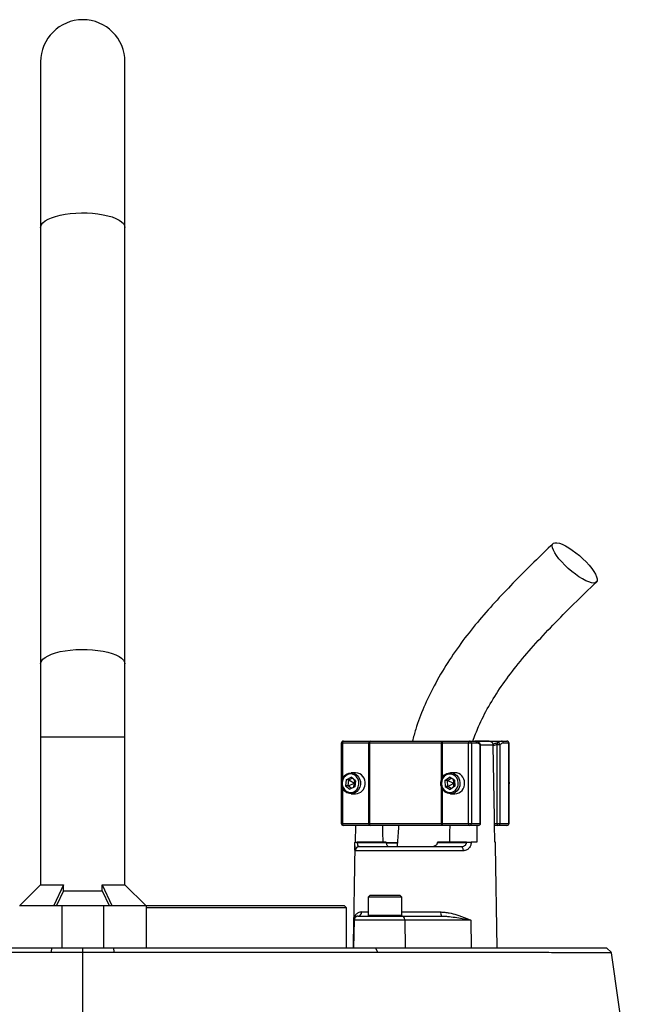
# Model space of a CAD drawing. Header units: millimetres. Extents: x 1253 to 2483, y 298 to 3319.
# Tile 5 of 5: x 1838 to 2128, y 2852 to 3319. Entities that reach past the tile are written whole.
import ezdxf

# ---------------------------------------------------------------- set-up
doc = ezdxf.new("R2010")
doc.units = ezdxf.units.MM

msp = doc.modelspace()

# ---------------------------------------------------------------- linework, layer by layer
at = {"color": 7, "linetype": 'Continuous', "lineweight": 25}
for p, q in [((1847.95, 3299.25), (1847.95, 3220.74)), ((1887.95, 3220.74), (1887.95, 3299.25)), ((1847.95, 3220.74), (1847.95, 3013.82)), ((1887.95, 3013.82), (1887.95, 3220.74)), ((1847.95, 3013.82), (1847.95, 2979.25)), ((1887.95, 2979.25), (1887.95, 3013.82)), ((1847.95, 2979.25), (1847.95, 2909.15)), ((1887.95, 2909.15), (1887.95, 2979.25)), ((1990.54, 2976.25), (1990.54, 2938.25)), ((2003.67, 2976.25), (1991.12, 2976.25)), ((1991.54, 2977.25), (2004.09, 2977.25)), ((2003.92, 2976.25), (2003.67, 2976.25)), ((2003.67, 2938.25), (2003.67, 2976.25)), ((2038.09, 2976.25), (2003.92, 2976.25)), ((2003.92, 2976.25), (2003.92, 2938.25)), ((2004.09, 2977.25), (2004.6, 2977.25)), ((2004.6, 2977.25), (2038.22, 2977.25)), ((2038.39, 2976.25), (2038.09, 2976.25)), ((2038.22, 2977.25), (2038.81, 2977.25)), ((2050.94, 2976.25), (2038.39, 2976.25)), ((2038.81, 2977.25), (2051.36, 2977.25)), ((2052.27, 2976.25), (2050.94, 2976.25)), ((2050.94, 2938.25), (2050.94, 2976.25)), ((2051.36, 2977.25), (2053.92, 2977.25)), ((2052.27, 2976.25), (2052.27, 2938.25)), ((2054.82, 2976.25), (2052.27, 2976.25)), ((2053.97, 2977.25), (2066.55, 2977.25)), ((2060.71, 2977.25), (2054.04, 2977.25)), ((2056.49, 2938.25), (2056.49, 2975.55)), ((2056.59, 2938.25), (2056.59, 2975.55)), ((2062.61, 2975.08), (2062.61, 2975.28)), ((2064.46, 2938.25), (2064.46, 2975.55)), ((2064.46, 2975.55), (2065.79, 2975.55)), ((2065.79, 2975.55), (2065.79, 2938.25)), ((2066.55, 2977.25), (2069.11, 2977.25)), ((2070.02, 2976.25), (2067.46, 2976.25)), ((2070.02, 2938.25), (2070.02, 2976.25)), ((2070.11, 2938.25), (2070.11, 2976.25)), ((1992.81, 2958.94), (1995.2, 2960.12)), ((1994.08, 2958.94), (1995.68, 2959.73)), ((1997.36, 2962.25), (1995.18, 2962.25)), ((1997.32, 2958.43), (1995.2, 2960.12)), ((2039.74, 2958.59), (2041.95, 2960.13)), ((2041.01, 2958.59), (2042.65, 2959.73)), ((2044.27, 2958.79), (2041.95, 2960.13)), ((2044.49, 2962.25), (2042.31, 2962.25)), ((1992.81, 2958.94), (1992.54, 2956.07)), ((1992.54, 2956.07), (1994.66, 2954.38)), ((1993.81, 2956.07), (1992.54, 2956.07)), ((1994.08, 2958.94), (1992.81, 2958.94)), ((1993.81, 2956.07), (1994.08, 2958.94)), ((1993.81, 2956.07), (1996.81, 2957.25)), ((1995.44, 2954.77), (1993.81, 2956.07)), ((1994.08, 2958.94), (1996.81, 2957.25)), ((1997.05, 2955.56), (1994.66, 2954.38)), ((1996.81, 2957.25), (1996.16, 2955.12)), ((1996.6, 2959), (1996.81, 2957.25)), ((1996.81, 2957.25), (1997.23, 2957.53)), ((1996.81, 2957.25), (1997.17, 2956.84)), ((1997.32, 2958.43), (1997.05, 2955.56)), ((2039.74, 2958.59), (2039.84, 2955.71)), ((2041.01, 2958.59), (2039.74, 2958.59)), ((2039.84, 2955.71), (2042.16, 2954.37)), ((2041.11, 2955.71), (2039.84, 2955.71)), ((2041.11, 2955.71), (2041.01, 2958.59)), ((2041.01, 2958.59), (2043.93, 2957.25)), ((2041.11, 2955.71), (2043.93, 2957.25)), ((2042.74, 2954.77), (2041.11, 2955.71)), ((2044.37, 2955.91), (2042.16, 2954.37)), ((2043.43, 2959.28), (2043.93, 2957.25)), ((2043.93, 2957.25), (2043.6, 2955.37)), ((2043.93, 2957.25), (2044.31, 2957.61)), ((2043.93, 2957.25), (2044.34, 2956.93)), ((2044.27, 2958.79), (2044.37, 2955.91)), ((2070.29, 2957.37), (2070.11, 2958.34)), ((1995.18, 2952.25), (1997.36, 2952.25)), ((2042.31, 2952.25), (2044.49, 2952.25)), ((1991.12, 2938.25), (2003.67, 2938.25)), ((2004.09, 2937.25), (1991.54, 2937.25)), ((1997.28, 2929.25), (1997.41, 2937.25)), ((2003.67, 2938.25), (2003.92, 2938.25)), ((2003.92, 2938.25), (2038.09, 2938.25)), ((2004.6, 2937.25), (2004.09, 2937.25)), ((2038.22, 2937.25), (2004.6, 2937.25)), ((2038.09, 2938.25), (2038.39, 2938.25)), ((2038.81, 2937.25), (2038.22, 2937.25)), ((2038.39, 2938.25), (2050.94, 2938.25)), ((2051.36, 2937.25), (2038.81, 2937.25)), ((2050.94, 2938.25), (2052.27, 2938.25)), ((2055.59, 2937.25), (2051.36, 2937.25)), ((2052.27, 2938.25), (2056.49, 2938.25)), ((2054.79, 2937.25), (2054.92, 2929.25)), ((2063.38, 2929.25), (2063.23, 2938.25)), ((2063.23, 2938.25), (2064.46, 2938.25)), ((2064.88, 2937.25), (2063.24, 2937.25)), ((2064.46, 2938.25), (2065.79, 2938.25)), ((2069.11, 2937.25), (2064.88, 2937.25)), ((2065.79, 2938.25), (2070.02, 2938.25)), ((1996.96, 2927.53), (1996.12, 2879.25)), ((1996.99, 2929.25), (1996.99, 2929.22)), ((1998.15, 2929.25), (1998.15, 2929.22)), ((2011.85, 2929.25), (1998.15, 2929.25)), ((1998.15, 2929.22), (2011.86, 2929.22)), ((1999.18, 2927.25), (2047.24, 2927.25)), ((2017.03, 2928.88), (2011.77, 2928.88)), ((2011.85, 2929.25), (2011.86, 2929.22)), ((2012.82, 2927.38), (2012.82, 2927.25)), ((2017.58, 2927.38), (2017.58, 2927.25)), ((2018.48, 2927.38), (2018.48, 2927.25)), ((2036.25, 2929.22), (2036.26, 2929.25)), ((2036.25, 2929.22), (2049.96, 2929.22)), ((2049.96, 2929.25), (2036.26, 2929.25)), ((2049.96, 2929.22), (2049.96, 2929.25)), ((2052.12, 2929.25), (2052.12, 2929.22)), ((2054.92, 2929.25), (2052.12, 2929.25)), ((2063.66, 2929.25), (2063.38, 2929.25)), ((2063.66, 2929.22), (2063.66, 2929.25)), ((2063.66, 2929.22), (2063.66, 2929.25)), ((2064.54, 2879.25), (2063.69, 2927.53)), ((2048.32, 2925.28), (1997.2, 2925.28)), ((1847.95, 2909.15), (1838.05, 2899.25)), ((1847.95, 2909.15), (1858.71, 2909.15)), ((1858.71, 2909.15), (1854.14, 2899.25)), ((1858.71, 2906.25), (1858.71, 2909.15)), ((1877.18, 2909.15), (1887.95, 2909.15)), ((1877.18, 2909.15), (1881.75, 2899.25)), ((1877.18, 2906.25), (1877.18, 2909.15)), ((1897.85, 2899.25), (1887.95, 2909.15)), ((1858.71, 2906.25), (1855.48, 2899.25)), ((1858.71, 2906.25), (1877.18, 2906.25)), ((1877.18, 2906.25), (1880.41, 2899.25)), ((2004.31, 2904.25), (2003.31, 2903.25)), ((2004.31, 2904.25), (2008.35, 2904.25)), ((2008.35, 2904.25), (2018.31, 2904.25)), ((2019.31, 2903.25), (2018.31, 2904.25)), ((1837.95, 2899.25), (1857.95, 2899.25)), ((1857.95, 2899.25), (1857.95, 2879.25)), ((1857.95, 2899.25), (1877.95, 2899.25)), ((1877.95, 2879.25), (1877.95, 2899.25)), ((1877.95, 2899.25), (1897.95, 2899.25)), ((1897.85, 2899.25), (1991.95, 2899.25)), ((1897.95, 2899.25), (1897.95, 2879.25)), ((1992.95, 2898.25), (1991.95, 2899.25)), ((2003.31, 2903.25), (2003.31, 2894.65)), ((2007.93, 2903.25), (2003.31, 2903.25)), ((2019.31, 2903.25), (2007.93, 2903.25)), ((2019.31, 2894.65), (2019.31, 2903.25)), ((1992.95, 2898.25), (1897.95, 2898.25)), ((1992.95, 2879.25), (1992.95, 2898.25)), ((1998.45, 2894.25), (1998.61, 2894.25)), ((1998.61, 2894.25), (2019.41, 2894.25)), ((2019.41, 2894.25), (2038.14, 2894.25)), ((1996.34, 2892.28), (1996.12, 2879.25)), ((1996.61, 2892.28), (1996.34, 2892.28)), ((1996.61, 2892.28), (1996.38, 2879.25)), ((2020.69, 2892.28), (1996.61, 2892.28)), ((2020.69, 2892.28), (2020.83, 2879.25)), ((2052, 2892.28), (2020.69, 2892.28)), ((2052, 2892.28), (2052.15, 2879.25)), ((1729.16, 2879.25), (1853.23, 2879.25)), ((1853.1, 2877.21), (1853.23, 2879.25)), ((1853.23, 2879.25), (1867.95, 2879.25)), ((1867.95, 2877.16), (1867.95, 2879.25)), ((1867.95, 2879.25), (1882.66, 2879.25)), ((1867.95, 2739.25), (1867.95, 2877.16)), ((1882.79, 2877.21), (1882.66, 2879.25)), ((1882.66, 2879.25), (2006.73, 2879.25)), ((2007.92, 2877.21), (2006.73, 2879.25)), ((2006.73, 2879.25), (2116.37, 2879.25)), ((2118.67, 2876.95), (2116.37, 2879.25))]:
    msp.add_line(p, q, dxfattribs=at)
at = {"color": 1, "linetype": 'Continuous', "lineweight": 25}
for p, q in [((1847.95, 2979.25), (1887.95, 2979.25)), ((1991.12, 2976.25), (1990.54, 2976.25)), ((1991.12, 2976.25), (1991.12, 2959.47)), ((2038.09, 2959.08), (2038.09, 2976.25)), ((2038.39, 2976.25), (2038.39, 2959.76)), ((2056.49, 2975.55), (2056.59, 2975.55)), ((2062.61, 2975.28), (2056.59, 2975.28)), ((2070.11, 2976.25), (2070.02, 2976.25)), ((1991.12, 2955.03), (1991.12, 2938.25)), ((2038.09, 2938.25), (2038.09, 2955.42)), ((2038.39, 2954.74), (2038.39, 2938.25)), ((1990.54, 2938.25), (1991.12, 2938.25)), ((2056.49, 2938.25), (2056.59, 2938.25)), ((2070.02, 2938.25), (2070.11, 2938.25)), ((2011.85, 2929.22), (2017.06, 2929.22)), ((2000.22, 2896.22), (2003.31, 2896.22)), ((2003.31, 2894.65), (2007.93, 2894.65)), ((2007.93, 2894.65), (2019.31, 2894.65)), ((2019.31, 2896.22), (2037.71, 2896.22))]:
    msp.add_line(p, q, dxfattribs=at)
at = {"color": 1, "linetype": 'Continuous', "lineweight": 25, "flags": 128}
for points in [[(1847.95, 3220.74), (1847.99, 3221.2), (1848.35, 3222.11), (1849.05, 3223), (1850.1, 3223.85), (1851.46, 3224.65), (1853.11, 3225.37), (1855.03, 3226.02), (1857.18, 3226.56), (1859.53, 3227.01), (1862.02, 3227.34), (1864.62, 3227.55), (1867.28, 3227.65), (1869.95, 3227.61), (1872.58, 3227.46), (1875.13, 3227.19), (1877.56, 3226.8), (1879.81, 3226.3), (1881.85, 3225.71), (1883.64, 3225.02), (1885.15, 3224.26), (1886.36, 3223.43), (1887.24, 3222.56), (1887.77, 3221.66), (1887.95, 3220.74)], [(1847.95, 3013.82), (1847.99, 3014.28), (1848.35, 3015.2), (1849.05, 3016.09), (1850.1, 3016.94), (1851.46, 3017.73), (1853.11, 3018.46), (1855.03, 3019.1), (1857.18, 3019.65), (1859.53, 3020.09), (1862.02, 3020.42), (1864.62, 3020.64), (1867.28, 3020.73), (1869.95, 3020.7), (1872.58, 3020.55), (1875.13, 3020.27), (1877.56, 3019.88), (1879.81, 3019.39), (1881.85, 3018.79), (1883.64, 3018.11), (1885.15, 3017.34), (1886.36, 3016.52), (1887.24, 3015.65), (1887.77, 3014.74), (1887.95, 3013.82)]]:
    msp.add_lwpolyline(points, dxfattribs=at)
at = {"color": 7, "linetype": 'Continuous', "lineweight": 25, "flags": 128}
for points in [[(2110.25, 3052.19), (2109.2, 3052.32), (2107.94, 3052.69), (2106.52, 3053.29), (2104.96, 3054.11), (2103.31, 3055.13), (2101.6, 3056.33), (2099.88, 3057.66), (2098.21, 3059.1), (2096.61, 3060.61), (2095.13, 3062.15), (2093.81, 3063.68), (2092.69, 3065.16), (2091.79, 3066.55), (2091.14, 3067.82), (2090.75, 3068.93), (2090.63, 3069.85), (2090.79, 3070.57), (2091.22, 3071.06), (2091.91, 3071.3), (2092.85, 3071.3), (2094, 3071.06), (2095.34, 3070.57), (2096.84, 3069.85), (2098.45, 3068.93), (2100.14, 3067.82), (2101.86, 3066.55), (2103.56, 3065.16), (2105.2, 3063.68), (2106.74, 3062.15), (2108.14, 3060.61), (2109.37, 3059.1), (2110.38, 3057.66), (2111.16, 3056.33), (2111.69, 3055.13), (2111.94, 3054.11), (2111.92, 3053.29), (2111.63, 3052.69), (2111.06, 3052.32), (2110.25, 3052.19)], [(1991.12, 2976.25), (1991.13, 2976.45), (1991.15, 2976.63), (1991.19, 2976.81), (1991.24, 2976.96), (1991.31, 2977.08), (1991.38, 2977.17), (1991.46, 2977.23), (1991.54, 2977.25)], [(2003.67, 2976.25), (2003.67, 2976.45), (2003.7, 2976.63), (2003.74, 2976.81), (2003.79, 2976.96), (2003.85, 2977.08), (2003.93, 2977.17), (2004.01, 2977.23), (2004.09, 2977.25)], [(2038.39, 2976.25), (2038.4, 2976.45), (2038.42, 2976.63), (2038.46, 2976.81), (2038.51, 2976.96), (2038.58, 2977.08), (2038.65, 2977.17), (2038.73, 2977.23), (2038.81, 2977.25)], [(2050.94, 2976.25), (2050.94, 2976.45), (2050.97, 2976.63), (2051.01, 2976.81), (2051.06, 2976.96), (2051.12, 2977.08), (2051.2, 2977.17), (2051.28, 2977.23), (2051.36, 2977.25)], [(2063.23, 2938.25), (2063.18, 2940.87), (2062.61, 2975.08)], [(1999.69, 2956.74), (1999.4, 2955.42), (1998.79, 2954.23), (1997.92, 2953.27), (1996.85, 2952.6), (1995.65, 2952.28), (1994.41, 2952.32), (1993.24, 2952.73), (1992.21, 2953.48), (1991.39, 2954.51), (1990.86, 2955.74), (1990.65, 2957.08), (1990.78, 2958.43), (1991.23, 2959.7), (1991.98, 2960.78), (1992.96, 2961.61), (1994.11, 2962.11), (1995.34, 2962.25), (1996.55, 2962.02), (1997.67, 2961.43), (1998.6, 2960.54), (1999.27, 2959.4), (1999.65, 2958.1), (1999.69, 2956.74)], [(1998.9, 2956.8), (1998.85, 2958.05), (1998.49, 2959.24), (1997.83, 2960.26), (1996.95, 2961.05), (1995.9, 2961.52), (1994.77, 2961.65), (1993.65, 2961.42), (1992.64, 2960.85), (1991.81, 2959.99), (1991.24, 2958.91), (1990.96, 2957.7), (1991.01, 2956.45), (1991.37, 2955.26), (1992.02, 2954.24), (1992.91, 2953.45), (1993.96, 2952.98), (1995.09, 2952.85), (1996.21, 2953.08), (1997.22, 2953.65), (1998.05, 2954.51), (1998.62, 2955.59), (1998.9, 2956.8)], [(2046.84, 2957.45), (2046.72, 2956.09), (2046.27, 2954.82), (2045.53, 2953.73), (2044.55, 2952.91), (2043.41, 2952.4), (2042.18, 2952.25), (2040.96, 2952.48), (2039.85, 2953.05), (2038.91, 2953.94), (2038.23, 2955.08), (2037.85, 2956.37), (2037.8, 2957.73), (2038.09, 2959.06), (2038.68, 2960.25), (2039.55, 2961.22), (2040.63, 2961.89), (2041.82, 2962.22), (2043.06, 2962.18), (2044.23, 2961.78), (2045.27, 2961.04), (2046.09, 2960.01), (2046.62, 2958.79), (2046.84, 2957.45)], [(2046.04, 2957.42), (2045.84, 2958.66), (2045.32, 2959.77), (2044.55, 2960.69), (2043.57, 2961.32), (2042.47, 2961.63), (2041.33, 2961.58), (2040.26, 2961.18), (2039.33, 2960.46), (2038.62, 2959.48), (2038.19, 2958.32), (2038.07, 2957.08), (2038.28, 2955.84), (2038.79, 2954.73), (2039.57, 2953.81), (2040.55, 2953.18), (2041.65, 2952.87), (2042.78, 2952.92), (2043.86, 2953.32), (2044.79, 2954.04), (2045.49, 2955.02), (2045.92, 2956.18), (2046.04, 2957.42)], [(2070.11, 2956.16), (2070.17, 2956.34), (2070.29, 2957.37)], [(1991.54, 2937.25), (1991.46, 2937.27), (1991.38, 2937.33), (1991.31, 2937.42), (1991.24, 2937.54), (1991.19, 2937.69), (1991.15, 2937.87), (1991.13, 2938.05), (1991.12, 2938.25)], [(2004.09, 2937.25), (2004.01, 2937.27), (2003.93, 2937.33), (2003.85, 2937.42), (2003.79, 2937.54), (2003.74, 2937.69), (2003.7, 2937.87), (2003.67, 2938.05), (2003.67, 2938.25)], [(2010.37, 2929.25), (2010.28, 2934.01), (2010.22, 2937.25)], [(2038.81, 2937.25), (2038.73, 2937.27), (2038.65, 2937.33), (2038.58, 2937.42), (2038.51, 2937.54), (2038.46, 2937.69), (2038.42, 2937.87), (2038.4, 2938.05), (2038.39, 2938.25)], [(2041.98, 2937.25), (2041.92, 2934.01), (2041.83, 2929.25)], [(2051.36, 2937.25), (2051.28, 2937.27), (2051.2, 2937.33), (2051.12, 2937.42), (2051.06, 2937.54), (2051.01, 2937.69), (2050.97, 2937.87), (2050.94, 2938.05), (2050.94, 2938.25)], [(2064.46, 2938.25), (2064.47, 2938.05), (2064.49, 2937.87), (2064.53, 2937.69), (2064.58, 2937.54), (2064.65, 2937.42), (2064.72, 2937.33), (2064.8, 2937.27), (2064.88, 2937.25)], [(2047.24, 2927.25), (2047.45, 2927.21), (2047.65, 2927.1), (2047.83, 2926.92), (2047.99, 2926.68), (2048.13, 2926.38), (2048.23, 2926.04), (2048.29, 2925.67), (2048.32, 2925.28)], [(2020.69, 2892.28), (2020.66, 2892.67), (2020.58, 2893.04), (2020.46, 2893.38), (2020.3, 2893.68), (2020.11, 2893.92), (2019.89, 2894.1), (2019.66, 2894.21), (2019.41, 2894.25)]]:
    msp.add_lwpolyline(points, dxfattribs=at)
at = {"color": 7, "linetype": 'Continuous', "lineweight": 25}
for centre, radius, start, end in [((1867.95, 3299.25), 20, 0, 180), ((1991.54, 2976.25), 1, 90, 180), ((2004.8, 2976.38), 0.888, 102.8925, 188.7196), ((2040.18, 2976.5), 2.1, 158.9941, 186.7189), ((2051.31, 2976.29), 0.957, 357.3247, 87.0479), ((2053.87, 2976.29), 0.957, 357.3247, 87.0479), ((2055.59, 2975.55), 1, 0, 49.0149), ((2065.57, 2975.88), 1.16, 149.5369, 196.881), ((2064.71, 2975.39), 1.09, 8.2572, 97.5366), ((2066.5, 2976.29), 0.957, 357.3247, 87.0479), ((2069.11, 2976.25), 1, 0, 90), ((2069.06, 2976.29), 0.957, 357.3247, 87.0479), ((1997.16, 2957.49), 4.76, 350.9177, 87.6609), ((2044.27, 2957.51), 4.75, 359.2582, 87.3748), ((1997.17, 2956.95), 4.7, 272.3102, 357.4651), ((2044.23, 2957.04), 4.8, 273.0364, 4.8428), ((1991.54, 2938.25), 1, 180, 270), ((2004.8, 2938.12), 0.888, 171.2804, 257.1075), ((2040.18, 2938), 2.1, 173.2811, 201.0059), ((2051.31, 2938.21), 0.957, 272.9521, 2.6753), ((2055.59, 2938.25), 1, 270, 0), ((2055.54, 2938.21), 0.957, 272.9521, 2.6753), ((2064.83, 2938.21), 0.957, 272.9521, 2.6753), ((2069.11, 2938.25), 1, 270, 0), ((2069.06, 2938.21), 0.957, 272.9521, 2.6753), ((1997.57, 2909.2), 20.02, 88.348, 91.652), ((1999.19, 2925.26), 1.99, 90.2363, 179.2455), ((2051.04, 2843.8), 85.42, 89.2782, 90.7218), ((1998.61, 2892.25), 2, 90.0006, 179.0006), ((1998.33, 2896.14), 1.89, 273.5348, 2.2868), ((2003.71, 2894.65), 0.4, 180, 270), ((2018.91, 2894.65), 0.4, 270, 360), ((2040.28, 2895.75), 2.61, 169.8393, 215.1413)]:
    msp.add_arc(centre, radius, start, end, dxfattribs=at)
at = {"color": 1, "linetype": 'Continuous', "lineweight": 25}
msp.add_arc((2055.7, 2975.7), 0.81, 348.9178, 46.963, dxfattribs=at)
at = {"color": 7, "linetype": 'Continuous', "lineweight": 25}
for points, knots in [([(2091.03, 3070.9), (2088, 3067.96), (2081.96, 3062.1), (2073.05, 3053.22), (2064.39, 3044.16), (2056.04, 3034.79), (2048.16, 3024.95), (2040.9, 3014.52), (2034.68, 3003.96), (2029.65, 2993.38), (2026.25, 2984.61), (2024.81, 2979.13), (2024.32, 2977.25)], [0, 0, 0, 0, 0.11056, 0.219929, 0.328681, 0.437275, 0.545815, 0.654571, 0.763588, 0.858181, 0.951274, 1, 1, 1, 1]), ([(2052.97, 2977.25), (2053.84, 2979.58), (2055.95, 2985.25), (2060.47, 2993.92), (2066.46, 3003.43), (2073.62, 3012.99), (2081.85, 3022.65), (2091.04, 3032.45), (2101.05, 3042.46), (2108, 3049.18), (2111.56, 3052.62)], [0, 0, 0, 0, 0.075255, 0.182912, 0.298013, 0.421449, 0.553629, 0.694479, 0.843538, 1, 1, 1, 1]), ([(2056.23, 2976.27), (2056.08, 2976.4), (2055.68, 2976.78), (2054.92, 2977.11), (2054.27, 2977.27), (2053.94, 2977.25), (2053.92, 2977.24)], [0, 0, 0, 0, 0.212655, 0.604202, 0.97502, 1, 1, 1, 1]), ([(2056.49, 2975.55), (2056.22, 2975.78), (2055.95, 2975.96), (2055.39, 2976.19), (2055.11, 2976.25), (2054.82, 2976.25)], [0, 0, 0, 0, 0.5, 0.5, 1, 1, 1, 1]), ([(2060.66, 2977.25), (2060.9, 2977.25), (2061.15, 2977.21), (2061.61, 2977.03), (2061.83, 2976.89), (2062.1, 2976.62), (2062.18, 2976.52), (2062.33, 2976.3), (2062.39, 2976.19), (2062.5, 2975.94), (2062.54, 2975.81), (2062.59, 2975.55), (2062.61, 2975.42), (2062.61, 2975.28)], [0, 0, 0, 0, 0.25, 0.25, 0.5, 0.5, 0.625, 0.625, 0.75, 0.75, 0.875, 0.875, 1, 1, 1, 1]), ([(2064.57, 2976.47), (2064.89, 2976.73), (2065.22, 2976.92), (2065.88, 2977.18), (2066.21, 2977.25), (2066.55, 2977.25)], [0, 0, 0, 0, 0.5, 0.5, 1, 1, 1, 1]), ([(2067.46, 2976.25), (2067.17, 2976.25), (2066.89, 2976.19), (2066.33, 2975.96), (2066.06, 2975.78), (2065.79, 2975.55)], [0, 0, 0, 0, 0.5, 0.5, 1, 1, 1, 1]), ([(2017.81, 2937.25), (2017.75, 2936.7), (2017.41, 2933.37), (2017.2, 2930.03), (2017.02, 2927.25)], [0, 0, 0, 0, 0.16646, 1, 1, 1, 1]), ([(1996.96, 2927.53), (1996.96, 2927.54), (1996.96, 2927.89), (1996.98, 2928.52), (1996.99, 2929.09), (1996.99, 2929.22)], [0, 0, 0, 0, 0.033809, 0.784101, 1, 1, 1, 1]), ([(1996.99, 2929.25), (1996.99, 2929.25), (1997.01, 2929.25), (1997.12, 2929.25), (1997.19, 2929.25), (1997.4, 2929.25), (1997.52, 2929.25), (1997.81, 2929.25), (1997.97, 2929.25), (1998.15, 2929.25)], [0, 0, 0, 0, 0.25, 0.25, 0.5, 0.5, 0.75, 0.75, 1, 1, 1, 1]), ([(1998.15, 2929.22), (1998.14, 2929.05), (1998.14, 2928.89), (1998.17, 2928.58), (1998.19, 2928.44), (1998.24, 2928.17), (1998.27, 2928.06), (1998.34, 2927.85), (1998.39, 2927.75), (1998.48, 2927.6), (1998.54, 2927.53), (1998.65, 2927.42), (1998.71, 2927.38), (1998.9, 2927.28), (1999.04, 2927.25), (1999.18, 2927.25)], [0, 0, 0, 0, 0.125, 0.125, 0.25, 0.25, 0.375, 0.375, 0.5, 0.5, 0.625, 0.625, 0.75, 0.75, 1, 1, 1, 1]), ([(2011.92, 2928.88), (2011.94, 2928.72), (2011.97, 2928.57), (2012.04, 2928.31), (2012.08, 2928.18), (2012.23, 2927.86), (2012.36, 2927.7), (2012.63, 2927.46), (2012.78, 2927.38), (2013.09, 2927.27), (2013.26, 2927.25), (2013.43, 2927.25)], [0, 0, 0, 0, 0.125, 0.125, 0.25, 0.25, 0.5, 0.5, 0.75, 0.75, 1, 1, 1, 1]), ([(2032.99, 2927.25), (2033.31, 2927.25), (2033.63, 2927.27), (2034.25, 2927.37), (2034.55, 2927.45), (2034.99, 2927.64), (2035.14, 2927.71), (2035.41, 2927.87), (2035.54, 2927.97), (2035.77, 2928.18), (2035.87, 2928.3), (2036.05, 2928.57), (2036.12, 2928.72), (2036.16, 2928.88)], [0, 0, 0, 0, 0.25, 0.25, 0.5, 0.5, 0.625, 0.625, 0.75, 0.75, 0.875, 0.875, 1, 1, 1, 1]), ([(2047.24, 2927.25), (2047.55, 2927.25), (2047.86, 2927.28), (2048.47, 2927.41), (2048.76, 2927.52), (2049.16, 2927.76), (2049.29, 2927.85), (2049.51, 2928.06), (2049.62, 2928.18), (2049.79, 2928.44), (2049.85, 2928.58), (2049.94, 2928.89), (2049.97, 2929.05), (2049.96, 2929.22)], [0, 0, 0, 0, 0.25, 0.25, 0.5, 0.5, 0.625, 0.625, 0.75, 0.75, 0.875, 0.875, 1, 1, 1, 1]), ([(2052.12, 2929.22), (2052.12, 2928.93), (2052.09, 2928.64), (2051.99, 2928.09), (2051.9, 2927.82), (2051.7, 2927.32), (2051.57, 2927.08), (2051.28, 2926.65), (2051.12, 2926.46), (2050.76, 2926.12), (2050.57, 2925.97), (2050.16, 2925.71), (2049.94, 2925.61), (2049.5, 2925.44), (2049.27, 2925.38), (2048.8, 2925.3), (2048.56, 2925.28), (2048.32, 2925.28)], [0, 0, 0, 0, 0.125, 0.125, 0.25, 0.25, 0.375, 0.375, 0.5, 0.5, 0.625, 0.625, 0.75, 0.75, 0.875, 0.875, 1, 1, 1, 1]), ([(2049.96, 2929.25), (2050.14, 2929.25), (2050.32, 2929.25), (2050.7, 2929.25), (2050.89, 2929.25), (2051.27, 2929.25), (2051.46, 2929.25), (2051.81, 2929.25), (2051.97, 2929.25), (2052.12, 2929.25)], [0, 0, 0, 0, 0.25, 0.25, 0.5, 0.5, 0.75, 0.75, 1, 1, 1, 1]), ([(2063.69, 2927.53), (2063.69, 2927.54), (2063.69, 2927.89), (2063.67, 2928.52), (2063.66, 2929.09), (2063.66, 2929.22)], [0, 0, 0, 0, 0.033809, 0.784101, 1, 1, 1, 1]), ([(2000.22, 2896.22), (1999.9, 2896.22), (1999.6, 2896.17), (1999.04, 2896.03), (1998.79, 2895.93), (1998.31, 2895.69), (1998.09, 2895.55), (1997.69, 2895.23), (1997.51, 2895.05), (1997.03, 2894.5), (1996.79, 2894.08), (1996.54, 2893.42), (1996.47, 2893.2), (1996.4, 2892.86), (1996.38, 2892.75), (1996.36, 2892.57), (1996.36, 2892.52), (1996.35, 2892.4), (1996.35, 2892.34), (1996.34, 2892.28)], [0, 0, 0, 0, 0.125, 0.125, 0.25, 0.25, 0.375, 0.375, 0.5, 0.5, 0.75, 0.75, 0.875, 0.875, 0.9375, 0.9375, 0.96875, 0.96875, 1, 1, 1, 1]), ([(1998.45, 2894.25), (1998.1, 2894.25), (1997.79, 2894.17), (1997.28, 2893.92), (1997.06, 2893.75), (1996.72, 2893.38), (1996.59, 2893.18), (1996.45, 2892.85), (1996.42, 2892.74), (1996.37, 2892.51), (1996.35, 2892.4), (1996.34, 2892.28)], [0, 0, 0, 0, 0.25, 0.25, 0.5, 0.5, 0.75, 0.75, 0.875, 0.875, 1, 1, 1, 1]), ([(2037.71, 2896.22), (2038.39, 2896.22), (2039.07, 2896.17), (2040.39, 2896.03), (2041.04, 2895.93), (2042.95, 2895.57), (2044.19, 2895.24), (2045.98, 2894.68), (2046.57, 2894.49), (2047.72, 2894.07), (2048.28, 2893.86), (2049.38, 2893.42), (2049.92, 2893.2), (2050.71, 2892.86), (2050.98, 2892.74), (2051.49, 2892.52), (2051.75, 2892.4), (2052, 2892.28)], [0, 0, 0, 0, 0.125, 0.125, 0.25, 0.25, 0.5, 0.5, 0.625, 0.625, 0.75, 0.75, 0.875, 0.875, 0.9375, 0.9375, 1, 1, 1, 1]), ([(2038.14, 2894.25), (2038.77, 2894.25), (2039.4, 2894.23), (2040.63, 2894.16), (2041.23, 2894.1), (2043.04, 2893.92), (2044.22, 2893.75), (2046.53, 2893.38), (2047.66, 2893.17), (2049.87, 2892.74), (2050.94, 2892.51), (2052, 2892.28)], [0, 0, 0, 0, 0.125, 0.125, 0.25, 0.25, 0.5, 0.5, 0.75, 0.75, 1, 1, 1, 1]), ([(1727.97, 2877.21), (1737.15, 2877.22), (1746.69, 2877.22), (1766.44, 2877.24), (1776.65, 2877.24), (1789.84, 2877.24), (1792.5, 2877.24), (1796.52, 2877.25), (1797.87, 2877.25), (1800.57, 2877.25), (1801.93, 2877.25), (1808.72, 2877.24), (1814.19, 2877.24), (1825.19, 2877.24), (1830.72, 2877.24), (1839.08, 2877.23), (1841.87, 2877.23), (1846.07, 2877.22), (1847.48, 2877.22), (1850.29, 2877.22), (1851.7, 2877.22), (1853.1, 2877.21)], [0, 0, 0, 0, 0.25, 0.25, 0.5, 0.5, 0.5625, 0.5625, 0.59375, 0.59375, 0.625, 0.625, 0.75, 0.75, 0.875, 0.875, 0.9375, 0.9375, 0.96875, 0.96875, 1, 1, 1, 1]), ([(1853.1, 2877.21), (1854.34, 2877.21), (1855.58, 2877.2), (1857.43, 2877.19), (1858.05, 2877.18), (1859.28, 2877.18), (1859.9, 2877.17), (1862.99, 2877.15), (1865.47, 2877.16), (1867.95, 2877.16)], [0, 0, 0, 0, 0.25, 0.25, 0.375, 0.375, 0.5, 0.5, 1, 1, 1, 1]), ([(1867.95, 2877.16), (1870.42, 2877.16), (1872.9, 2877.15), (1875.99, 2877.17), (1876.61, 2877.18), (1877.84, 2877.18), (1878.46, 2877.19), (1880.32, 2877.2), (1881.55, 2877.21), (1882.79, 2877.21)], [0, 0, 0, 0, 0.5, 0.5, 0.625, 0.625, 0.75, 0.75, 1, 1, 1, 1]), ([(1882.79, 2877.21), (1884.2, 2877.22), (1885.6, 2877.22), (1888.41, 2877.22), (1889.81, 2877.22), (1894.01, 2877.23), (1896.79, 2877.23), (1905.11, 2877.24), (1910.61, 2877.24), (1926.98, 2877.25), (1937.72, 2877.25), (1950.92, 2877.24), (1953.55, 2877.24), (1957.47, 2877.24), (1958.78, 2877.24), (1961.38, 2877.24), (1962.68, 2877.24), (1969.15, 2877.24), (1974.22, 2877.23), (1989.16, 2877.22), (1998.74, 2877.22), (2007.92, 2877.21)], [0, 0, 0, 0, 0.03125, 0.03125, 0.0625, 0.0625, 0.125, 0.125, 0.25, 0.25, 0.5, 0.5, 0.5625, 0.5625, 0.59375, 0.59375, 0.625, 0.625, 0.75, 0.75, 1, 1, 1, 1]), ([(2007.92, 2877.21), (2010.87, 2877.2), (2016.77, 2877.2), (2025.28, 2877.19), (2033.54, 2877.18), (2041.55, 2877.17), (2049.29, 2877.17), (2056.75, 2877.16), (2063.85, 2877.15), (2070.51, 2877.14), (2076.71, 2877.12), (2082.46, 2877.11), (2087.83, 2877.1), (2092.85, 2877.09), (2097.47, 2877.07), (2101.7, 2877.06), (2105.48, 2877.05), (2108.76, 2877.03), (2111.56, 2877.02), (2113.89, 2877), (2115.77, 2876.98), (2117.22, 2876.97), (2118.18, 2876.95), (2118.67, 2876.93), (2118.65, 2876.92), (2118.64, 2876.92)], [0, 0, 0, 0, 0.043656, 0.087312, 0.131271, 0.17523, 0.220144, 0.265059, 0.310302, 0.355546, 0.399237, 0.442927, 0.48692, 0.530913, 0.575862, 0.620811, 0.66609, 0.711369, 0.755101, 0.798833, 0.842868, 0.886904, 0.931896, 0.976888, 1, 1, 1, 1]), ([(2128.13, 2811.4), (2126.69, 2821.31), (2123.52, 2843.16), (2120.4, 2864.99), (2118.7, 2876.93)], [0, 0, 0, 0, 0.453551, 1, 1, 1, 1])]:
    msp.add_open_spline(points, degree=3, knots=knots, dxfattribs=at)
at = {"color": 1, "linetype": 'Continuous', "lineweight": 25}
for points, knots in [([(2062.51, 2975.88), (2062.99, 2976.03), (2063.67, 2976.25), (2064.37, 2976.42), (2064.57, 2976.47)], [0, 0, 0, 0, 0.7046184, 1, 1, 1, 1]), ([(1997.2, 2925.28), (1997.13, 2925.34), (1997, 2925.44), (1996.94, 2926.23), (1996.95, 2927.12), (1996.96, 2927.53)], [0, 0, 0, 0, 0.356433, 0.710039, 1, 1, 1, 1])]:
    msp.add_open_spline(points, degree=3, knots=knots, dxfattribs=at)
at = {"color": 7, "linetype": 'Continuous', "lineweight": 25}
for points in [[(2064.46, 2975.55), (2063.84, 2975.41), (2063.23, 2975.25), (2062.61, 2975.08)], [(2011.86, 2929.22), (2011.86, 2929.1), (2011.88, 2928.98), (2011.92, 2928.88)], [(2036.25, 2929.22), (2036.25, 2929.1), (2036.21, 2928.98), (2036.16, 2928.88)]]:
    msp.add_open_spline(points, degree=3, dxfattribs=at)

doc.saveas('drawing.dxf')
